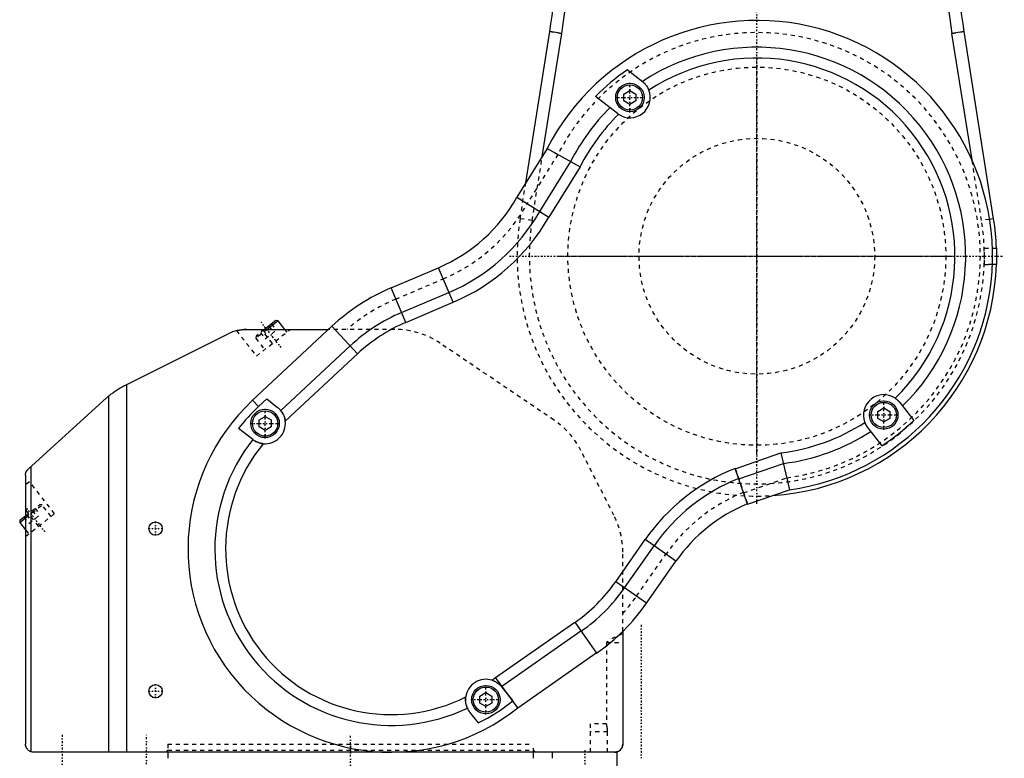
# Model space of a CAD drawing. Extents: x -202 to 415, y -1 to 644.
# Tile 2 of 8: x -81 to 161, y 197 to 378. Entities that reach past the tile are written whole.
import ezdxf

# ---------------------------------------------------------------- set-up
doc = ezdxf.new("R2010")
doc.units = 0
doc.linetypes.add('CENTER', pattern=[1.5, 0.45, -0.5, 0.05, -0.5])
doc.linetypes.add('DASHED', pattern=[2, 1, -1])
for name, color, linetype in [('AM_0', 7, 'CONTINUOUS'), ('AM_3', 7, 'DASHED'), ('AM_7', 7, 'CENTER')]:
    doc.layers.add(name, color=color, linetype=linetype)

msp = doc.modelspace()

# ---------------------------------------------------------------- linework, layer by layer
at = {"layer": 'AM_0', "color": 7, "linetype": 'CONTINUOUS'}
for p, q in [((43.12, 338.05), (49.02, 375.29)), ((47.19, 344.56), (51.98, 374.82)), ((52, 374.81), (49.02, 375.29)), ((150.98, 375.29), (148, 374.81)), ((152.95, 343.67), (148.02, 374.82)), ((158.27, 329.23), (150.98, 375.29)), ((68.12, 365.89), (71.84, 362.98)), ((65.68, 355.1), (60.29, 359.31)), ((67.27, 359.9), (68.76, 360.76)), ((67.27, 358.18), (67.27, 359.9)), ((68.76, 360.76), (70.25, 359.9)), ((70.25, 359.9), (70.25, 358.18)), ((68.76, 357.32), (67.27, 358.18)), ((70.25, 358.18), (68.76, 357.32)), ((48.42, 346.53), (40.93, 334.54)), ((48.42, 346.53), (56.48, 341.97)), ((54.17, 343.27), (46.53, 331.04)), ((56.48, 341.97), (48.77, 329.64)), ((40.93, 334.54), (48.8, 329.62)), ((158.27, 329.23), (157.29, 329.07)), ((157.97, 322), (158.97, 322)), ((158.97, 318), (157.97, 318)), ((9.99, 312.23), (21.64, 317.18)), ((25.26, 308.67), (21.64, 317.18)), ((13.6, 303.72), (9.99, 312.23)), ((12.57, 306.16), (24.22, 311.11)), ((13.6, 303.72), (25.26, 308.67)), ((-18.37, 304.19), (-21.17, 302)), ((-17.8, 304.12), (-20.52, 302)), ((-17.8, 304.12), (-18.37, 304.19)), ((-16.15, 302), (-17.8, 304.12)), ((-55.53, 288.23), (-30.1, 300.94)), ((-25.63, 302), (-5.41, 302)), ((-24.1, 284.57), (-4.57, 302.78)), ((1.73, 296.01), (-4.57, 302.78)), ((-17.15, 282.03), (-0.07, 297.95)), ((-16.06, 279.42), (1.73, 296.01)), ((-55.16, 288.41), (-55.16, 198)), ((-79.34, 267.6), (-60.03, 285.14)), ((-59.45, 198), (-59.45, 285.65)), ((-22.65, 283.01), (-24.1, 284.57)), ((-22.65, 283.01), (-20.63, 284.9)), ((-20.63, 284.9), (-17.95, 282.81)), ((135.17, 284.03), (138.62, 279.62)), ((129.74, 281.81), (131.23, 282.67)), ((129.74, 280.09), (129.74, 281.81)), ((131.23, 282.67), (132.72, 281.81)), ((132.72, 281.81), (132.72, 280.09)), ((-22.52, 279.73), (-21.03, 280.59)), ((-22.52, 278.01), (-22.52, 279.73)), ((-21.03, 280.59), (-19.54, 279.73)), ((-19.54, 279.73), (-19.54, 278.01)), ((131.23, 279.23), (129.74, 280.09)), ((132.72, 280.09), (131.23, 279.23)), ((-24.06, 274.9), (-27.59, 277.65)), ((-21.03, 277.15), (-22.52, 278.01)), ((-19.54, 278.01), (-21.03, 277.15)), ((130.8, 273.38), (127.29, 277.87)), ((94.69, 267.74), (105.93, 271.61)), ((105.93, 271.61), (108.06, 262.56)), ((95.55, 265.23), (106.53, 269.01)), ((-78.6, 198.09), (-78.6, 268.28)), ((97.7, 258.99), (94.66, 267.82)), ((-80, 266.11), (-80, 200)), ((97.7, 258.99), (108.06, 262.56)), ((-81.43, 254.51), (-80, 255.63)), ((-81.36, 255.07), (-81.43, 254.51)), ((-81.43, 254.51), (-80, 252.68)), ((-81.36, 255.07), (-80, 256.14)), ((65.25, 239.94), (72.52, 250.31)), ((80.09, 245.01), (72.52, 250.31)), ((67.42, 238.42), (74.69, 248.79)), ((72.83, 234.64), (80.09, 245.01)), ((72.83, 234.64), (65.25, 239.94)), ((35.66, 216.34), (55.19, 230.01)), ((37.25, 214.22), (56.71, 227.84)), ((55.19, 230.01), (60.55, 222.36)), ((67, 227.73), (67, 200)), ((41.21, 208.94), (60.49, 222.44)), ((41.21, 208.94), (35.66, 216.34)), ((37.25, 214.02), (39.91, 210.62)), ((31.82, 211.8), (33.31, 212.66)), ((31.82, 210.08), (31.82, 211.8)), ((33.31, 212.66), (34.8, 211.8)), ((34.8, 211.8), (34.8, 210.08)), ((33.31, 209.22), (31.82, 210.08)), ((34.8, 210.08), (33.31, 209.22)), ((31.45, 205.2), (29.37, 207.86)), ((65.63, 198), (-78, 198)), ((-45, 198), (-45, 196.5)), ((45, 196.5), (45, 198)), ((49.63, 198), (49.63, 196.5)), ((65.63, 188.8), (65.63, 198))]:
    msp.add_line(p, q, dxfattribs=at)
for points in [[(71.84, 362.98, 0), (71.87, 362.95, 0), (71.95, 362.89, 0), (72.03, 362.82, 0), (72.08, 362.78, 0), (72.12, 362.74, 0), (72.21, 362.66, 0), (72.3, 362.57, 0), (72.4, 362.47, 0), (72.5, 362.36, 0), (72.59, 362.25, 0), (72.64, 362.19, 0), (72.69, 362.13, 0), (72.79, 362, 0), (72.88, 361.87, 0), (72.98, 361.73, 0), (73.06, 361.58, 0), (73.15, 361.43, 0), (73.19, 361.35, 0), (73.23, 361.28, 0), (73.31, 361.11, 0), (73.38, 360.95, 0), (73.41, 360.87, 0)], [(65.96, 354.9, 0), (65.91, 354.93, 0), (65.82, 355, 0), (65.73, 355.07, 0), (65.68, 355.1, 0)], [(158.97, 322, 0), (158.97, 322, 0), (158.97, 322, 0), (158.97, 322, 0), (158.97, 322, 0), (158.97, 322, 0), (158.97, 322, 0), (158.97, 321.99, 0), (158.97, 321.99, 0), (158.97, 321.99, 0), (158.97, 321.99, 0), (158.97, 321.98, 0), (158.97, 321.98, 0), (158.97, 321.98, 0), (158.97, 321.97, 0), (158.97, 321.97, 0), (158.97, 321.96, 0), (158.97, 321.96, 0), (158.97, 321.95, 0), (158.97, 321.95, 0), (158.97, 321.94, 0), (158.97, 321.94, 0), (158.97, 321.93, 0), (158.97, 321.93, 0), (158.97, 321.92, 0), (158.97, 321.91, 0), (158.97, 321.91, 0), (158.97, 321.9, 0), (158.97, 321.89, 0), (158.97, 321.88, 0), (158.97, 321.87, 0), (158.97, 321.86, 0), (158.97, 321.85, 0), (158.97, 321.85, 0), (158.97, 321.84, 0), (158.97, 321.83, 0), (158.97, 321.82, 0), (158.97, 321.81, 0), (158.97, 321.79, 0), (158.97, 321.78, 0), (158.97, 321.77, 0), (158.97, 321.77, 0), (158.97, 321.75, 0), (158.97, 321.74, 0), (158.97, 321.72, 0), (158.98, 321.71, 0), (158.98, 321.69, 0), (158.98, 321.68, 0), (158.98, 321.68, 0), (158.98, 321.66, 0), (158.98, 321.64, 0), (158.98, 321.63, 0), (158.98, 321.61, 0), (158.98, 321.59, 0), (158.98, 321.58, 0), (158.98, 321.57, 0), (158.98, 321.56, 0), (158.98, 321.54, 0), (158.98, 321.52, 0), (158.98, 321.5, 0), (158.98, 321.48, 0), (158.98, 321.47, 0), (158.98, 321.46, 0), (158.98, 321.44, 0), (158.98, 321.42, 0), (158.98, 321.41, 0), (158.98, 321.4, 0), (158.98, 321.38, 0), (158.98, 321.36, 0), (158.98, 321.35, 0), (158.98, 321.34, 0), (158.99, 321.32, 0), (158.99, 321.3, 0), (158.99, 321.28, 0), (158.99, 321.26, 0), (158.99, 321.23, 0), (158.99, 321.22, 0), (158.99, 321.21, 0), (158.99, 321.19, 0), (158.99, 321.16, 0), (158.99, 321.14, 0), (158.99, 321.12, 0), (158.99, 321.09, 0), (158.99, 321.08, 0), (158.99, 321.07, 0), (158.99, 321.04, 0), (158.99, 321.02, 0), (158.99, 320.99, 0), (158.99, 320.97, 0), (158.99, 320.94, 0), (158.99, 320.93, 0), (158.99, 320.91, 0), (158.99, 320.89, 0), (158.99, 320.86, 0), (158.99, 320.83, 0), (158.99, 320.81, 0), (158.99, 320.78, 0), (159, 320.77, 0), (159, 320.75, 0), (159, 320.72, 0), (159, 320.7, 0), (159, 320.67, 0), (159, 320.64, 0), (159, 320.61, 0), (159, 320.6, 0), (159, 320.58, 0), (159, 320.56, 0), (159, 320.53, 0), (159, 320.51, 0), (159, 320.5, 0), (159, 320.47, 0), (159, 320.44, 0), (159, 320.43, 0), (159, 320.41, 0), (159, 320.38, 0), (159, 320.36, 0), (159, 320.33, 0), (159, 320.3, 0), (159, 320.27, 0), (159, 320.26, 0), (159, 320.24, 0), (159, 320.21, 0), (159, 320.18, 0), (159, 320.16, 0), (159, 320.13, 0), (159, 320.1, 0), (159, 320.08, 0), (159, 320.07, 0), (159, 320.04, 0), (159, 320.01, 0), (159, 320, 0)], [(159, 320, 0), (159, 319.99, 0), (159, 319.96, 0), (159, 319.93, 0), (159, 319.92, 0), (159, 319.9, 0), (159, 319.87, 0), (159, 319.84, 0), (159, 319.82, 0), (159, 319.79, 0), (159, 319.76, 0), (159, 319.74, 0), (159, 319.73, 0), (159, 319.7, 0), (159, 319.67, 0), (159, 319.64, 0), (159, 319.62, 0), (159, 319.59, 0), (159, 319.57, 0), (159, 319.56, 0), (159, 319.53, 0), (159, 319.5, 0), (159, 319.49, 0), (159, 319.47, 0), (159, 319.44, 0), (159, 319.42, 0), (159, 319.4, 0), (159, 319.39, 0), (159, 319.36, 0), (159, 319.33, 0), (159, 319.3, 0), (159, 319.28, 0), (159, 319.25, 0), (159, 319.23, 0), (158.99, 319.22, 0), (158.99, 319.19, 0), (158.99, 319.17, 0), (158.99, 319.14, 0), (158.99, 319.11, 0), (158.99, 319.09, 0), (158.99, 319.07, 0), (158.99, 319.06, 0), (158.99, 319.03, 0), (158.99, 319.01, 0), (158.99, 318.98, 0), (158.99, 318.96, 0), (158.99, 318.93, 0), (158.99, 318.92, 0), (158.99, 318.91, 0), (158.99, 318.88, 0), (158.99, 318.86, 0), (158.99, 318.84, 0), (158.99, 318.81, 0), (158.99, 318.79, 0), (158.99, 318.78, 0), (158.99, 318.77, 0), (158.99, 318.74, 0), (158.99, 318.72, 0), (158.99, 318.7, 0), (158.99, 318.68, 0), (158.98, 318.66, 0), (158.98, 318.65, 0), (158.98, 318.64, 0), (158.98, 318.62, 0), (158.98, 318.6, 0), (158.98, 318.59, 0), (158.98, 318.58, 0), (158.98, 318.56, 0), (158.98, 318.54, 0), (158.98, 318.53, 0), (158.98, 318.52, 0), (158.98, 318.5, 0), (158.98, 318.48, 0), (158.98, 318.46, 0), (158.98, 318.44, 0), (158.98, 318.43, 0), (158.98, 318.42, 0), (158.98, 318.41, 0), (158.98, 318.39, 0), (158.98, 318.37, 0), (158.98, 318.36, 0), (158.98, 318.34, 0), (158.98, 318.32, 0), (158.98, 318.32, 0), (158.98, 318.31, 0), (158.98, 318.29, 0), (158.97, 318.28, 0), (158.97, 318.26, 0), (158.97, 318.25, 0), (158.97, 318.23, 0), (158.97, 318.23, 0), (158.97, 318.22, 0), (158.97, 318.21, 0), (158.97, 318.19, 0), (158.97, 318.18, 0), (158.97, 318.17, 0), (158.97, 318.16, 0), (158.97, 318.15, 0), (158.97, 318.15, 0), (158.97, 318.14, 0), (158.97, 318.13, 0), (158.97, 318.12, 0), (158.97, 318.11, 0), (158.97, 318.1, 0), (158.97, 318.09, 0), (158.97, 318.09, 0), (158.97, 318.08, 0), (158.97, 318.07, 0), (158.97, 318.07, 0), (158.97, 318.06, 0), (158.97, 318.06, 0), (158.97, 318.05, 0), (158.97, 318.05, 0), (158.97, 318.04, 0), (158.97, 318.04, 0), (158.97, 318.03, 0), (158.97, 318.03, 0), (158.97, 318.02, 0), (158.97, 318.02, 0), (158.97, 318.02, 0), (158.97, 318.01, 0), (158.97, 318.01, 0), (158.97, 318.01, 0), (158.97, 318.01, 0), (158.97, 318, 0), (158.97, 318, 0), (158.97, 318, 0), (158.97, 318, 0), (158.97, 318, 0), (158.97, 318, 0), (158.97, 318, 0)], [(-28.07, 301.7, 0), (-28.07, 301.7, 0), (-28.05, 301.7, 0), (-28.02, 301.71, 0), (-27.99, 301.72, 0), (-27.97, 301.72, 0), (-27.9, 301.74, 0), (-27.82, 301.76, 0), (-27.72, 301.78, 0), (-27.6, 301.8, 0), (-27.47, 301.83, 0), (-27.4, 301.84, 0), (-27.33, 301.85, 0), (-27.17, 301.88, 0), (-27, 301.91, 0), (-26.82, 301.93, 0), (-26.63, 301.95, 0), (-26.43, 301.97, 0), (-26.32, 301.98, 0), (-26.21, 301.98, 0), (-25.99, 301.99, 0), (-25.75, 302, 0), (-25.63, 302, 0)], [(-59.45, 285.65, 0), (-59.38, 285.71, 0), (-59.23, 285.83, 0), (-59.06, 285.97, 0), (-58.97, 286.04, 0), (-58.88, 286.11, 0), (-58.69, 286.26, 0), (-58.49, 286.41, 0), (-58.28, 286.56, 0), (-58.07, 286.71, 0), (-57.86, 286.85, 0), (-57.76, 286.92, 0), (-57.65, 287, 0), (-57.42, 287.14, 0), (-57.19, 287.29, 0), (-56.95, 287.44, 0), (-56.7, 287.59, 0), (-56.45, 287.73, 0), (-56.32, 287.81, 0), (-56.19, 287.88, 0), (-55.93, 288.02, 0), (-55.66, 288.16, 0), (-55.53, 288.23, 0)], [(-60.03, 285.14, 0), (-59.93, 285.23, 0), (-59.74, 285.4, 0), (-59.55, 285.56, 0), (-59.45, 285.65, 0)], [(134.03, 285.09, 0), (134.07, 285.06, 0), (134.15, 285.01, 0), (134.22, 284.96, 0), (134.26, 284.93, 0), (134.29, 284.9, 0), (134.36, 284.85, 0), (134.43, 284.79, 0), (134.5, 284.73, 0), (134.57, 284.67, 0), (134.63, 284.61, 0), (134.66, 284.58, 0), (134.7, 284.55, 0), (134.76, 284.49, 0), (134.82, 284.43, 0), (134.88, 284.37, 0), (134.94, 284.31, 0), (134.99, 284.25, 0), (135.02, 284.21, 0), (135.04, 284.18, 0), (135.1, 284.12, 0), (135.15, 284.06, 0), (135.17, 284.03, 0)], [(-17.95, 282.81, 0), (-17.81, 282.69, 0), (-17.53, 282.44, 0), (-17.27, 282.17, 0), (-17.15, 282.03, 0)], [(-17.15, 282.03, 0), (-17.12, 281.99, 0), (-17.06, 281.91, 0), (-16.99, 281.82, 0), (-16.96, 281.77, 0), (-16.93, 281.72, 0), (-16.85, 281.62, 0), (-16.78, 281.5, 0), (-16.7, 281.38, 0), (-16.63, 281.24, 0), (-16.56, 281.1, 0), (-16.52, 281.03, 0), (-16.49, 280.96, 0), (-16.42, 280.8, 0), (-16.38, 280.71, 0), (-16.37, 280.68, 0), (-16.36, 280.65, 0), (-16.35, 280.64, 0), (-16.35, 280.63, 0), (-16.34, 280.6, 0), (-16.33, 280.57, 0), (-16.32, 280.54, 0), (-16.31, 280.51, 0), (-16.3, 280.48, 0), (-16.29, 280.47, 0), (-16.29, 280.45, 0), (-16.28, 280.42, 0), (-16.27, 280.39, 0), (-16.23, 280.29, 0), (-16.18, 280.1, 0), (-16.16, 280, 0), (-16.14, 279.91, 0), (-16.1, 279.71, 0), (-16.07, 279.52, 0), (-16.06, 279.42, 0)], [(127.29, 277.87, 0), (127.27, 277.9, 0), (127.22, 277.96, 0), (127.18, 278.02, 0), (127.15, 278.05, 0), (127.13, 278.08, 0), (127.09, 278.15, 0), (127.04, 278.21, 0), (127, 278.28, 0), (126.96, 278.35, 0), (126.92, 278.42, 0), (126.9, 278.45, 0), (126.88, 278.49, 0), (126.84, 278.56, 0), (126.8, 278.63, 0), (126.76, 278.71, 0), (126.73, 278.78, 0), (126.69, 278.86, 0), (126.67, 278.89, 0), (126.66, 278.93, 0), (126.62, 279.01, 0), (126.59, 279.09, 0), (126.57, 279.13, 0)], [(-21.47, 273.89, 0), (-21.57, 273.9, 0), (-21.76, 273.92, 0), (-21.94, 273.95, 0), (-22.03, 273.97, 0), (-22.13, 273.99, 0), (-22.31, 274.04, 0), (-22.48, 274.09, 0), (-22.58, 274.12, 0), (-22.61, 274.13, 0), (-22.64, 274.14, 0), (-22.65, 274.14, 0), (-22.67, 274.15, 0), (-22.7, 274.16, 0), (-22.72, 274.17, 0), (-22.75, 274.18, 0), (-22.78, 274.19, 0), (-22.81, 274.2, 0), (-22.82, 274.2, 0), (-22.83, 274.21, 0), (-22.86, 274.22, 0), (-22.89, 274.23, 0), (-22.91, 274.24, 0), (-22.94, 274.25, 0), (-22.96, 274.26, 0), (-22.98, 274.26, 0), (-22.99, 274.27, 0), (-23.02, 274.28, 0), (-23.04, 274.29, 0), (-23.05, 274.3, 0), (-23.07, 274.3, 0), (-23.09, 274.31, 0), (-23.12, 274.33, 0), (-23.13, 274.33, 0), (-23.14, 274.34, 0), (-23.16, 274.35, 0), (-23.19, 274.36, 0), (-23.27, 274.4, 0), (-23.41, 274.47, 0), (-23.53, 274.54, 0), (-23.65, 274.61, 0), (-23.76, 274.68, 0), (-23.81, 274.71, 0), (-23.86, 274.75, 0), (-23.95, 274.81, 0), (-24.03, 274.87, 0), (-24.06, 274.9, 0)], [(-80, 266.11, 0), (-80, 266.16, 0), (-80, 266.24, 0), (-79.99, 266.33, 0), (-79.98, 266.37, 0), (-79.98, 266.42, 0), (-79.96, 266.51, 0), (-79.94, 266.6, 0), (-79.92, 266.68, 0), (-79.89, 266.77, 0), (-79.86, 266.86, 0), (-79.84, 266.9, 0), (-79.82, 266.95, 0), (-79.78, 267.03, 0), (-79.73, 267.12, 0), (-79.68, 267.2, 0), (-79.63, 267.28, 0), (-79.57, 267.35, 0), (-79.54, 267.39, 0), (-79.51, 267.43, 0), (-79.45, 267.5, 0), (-79.38, 267.56, 0), (-79.34, 267.6, 0)], [(34.85, 215.7, 0), (34.94, 215.67, 0), (35.12, 215.6, 0), (35.29, 215.53, 0), (35.38, 215.49, 0), (35.46, 215.45, 0), (35.63, 215.37, 0), (35.79, 215.28, 0), (35.88, 215.23, 0), (35.9, 215.21, 0), (35.93, 215.2, 0), (35.94, 215.19, 0), (35.96, 215.18, 0), (35.98, 215.17, 0), (36.01, 215.15, 0), (36.03, 215.14, 0), (36.06, 215.12, 0), (36.08, 215.1, 0), (36.09, 215.09, 0), (36.1, 215.09, 0), (36.13, 215.07, 0), (36.15, 215.05, 0), (36.17, 215.04, 0), (36.2, 215.02, 0), (36.22, 215.01, 0), (36.23, 215, 0), (36.24, 214.99, 0), (36.27, 214.97, 0), (36.29, 214.96, 0), (36.3, 214.95, 0), (36.31, 214.94, 0), (36.33, 214.92, 0), (36.35, 214.91, 0), (36.36, 214.9, 0), (36.37, 214.89, 0), (36.4, 214.87, 0), (36.42, 214.86, 0), (36.49, 214.8, 0), (36.6, 214.7, 0), (36.71, 214.6, 0), (36.81, 214.51, 0), (36.9, 214.42, 0), (36.94, 214.37, 0), (36.98, 214.33, 0), (37.06, 214.25, 0), (37.12, 214.17, 0), (37.15, 214.14, 0)], [(37.15, 214.14, 0), (37.17, 214.12, 0), (37.2, 214.08, 0), (37.23, 214.04, 0), (37.25, 214.02, 0)], [(28.76, 208.86, 0), (28.74, 208.9, 0), (28.7, 209, 0), (28.66, 209.1, 0), (28.64, 209.15, 0), (28.62, 209.21, 0), (28.58, 209.33, 0), (28.53, 209.46, 0), (28.49, 209.6, 0), (28.45, 209.75, 0), (28.43, 209.84, 0), (28.43, 209.86, 0), (28.42, 209.89, 0), (28.42, 209.9, 0), (28.42, 209.91, 0), (28.41, 209.94, 0), (28.41, 209.97, 0), (28.4, 209.98, 0), (28.4, 209.99, 0), (28.4, 210.02, 0), (28.39, 210.05, 0), (28.39, 210.06, 0), (28.39, 210.08, 0), (28.38, 210.1, 0), (28.38, 210.13, 0), (28.37, 210.16, 0), (28.37, 210.19, 0), (28.36, 210.22, 0), (28.36, 210.23, 0), (28.36, 210.25, 0), (28.35, 210.28, 0), (28.35, 210.31, 0), (28.34, 210.41, 0), (28.32, 210.59, 0), (28.31, 210.77, 0), (28.31, 210.95, 0), (28.31, 211.05, 0), (28.31, 211.14, 0), (28.33, 211.33, 0), (28.34, 211.52, 0), (28.36, 211.61, 0)], [(29.37, 207.86, 0), (29.25, 208.02, 0), (29.03, 208.35, 0), (28.85, 208.69, 0), (28.76, 208.86, 0)], [(-78.6, 198.09, 0), (-78.68, 198.12, 0), (-78.83, 198.18, 0), (-78.97, 198.25, 0), (-79.04, 198.29, 0), (-79.11, 198.33, 0), (-79.23, 198.42, 0), (-79.34, 198.51, 0), (-79.44, 198.61, 0), (-79.53, 198.71, 0), (-79.61, 198.82, 0), (-79.65, 198.87, 0), (-79.69, 198.93, 0), (-79.76, 199.05, 0), (-79.82, 199.17, 0), (-79.87, 199.3, 0), (-79.92, 199.43, 0), (-79.95, 199.56, 0), (-79.96, 199.62, 0), (-79.98, 199.69, 0), (-79.99, 199.81, 0), (-80, 199.94, 0), (-80, 200, 0)], [(67, 200, 0), (67, 199.95, 0), (67, 199.86, 0), (66.99, 199.76, 0), (66.98, 199.72, 0), (66.97, 199.67, 0), (66.95, 199.58, 0), (66.93, 199.48, 0), (66.9, 199.39, 0), (66.87, 199.3, 0), (66.84, 199.21, 0), (66.82, 199.17, 0), (66.8, 199.13, 0), (66.76, 199.04, 0), (66.71, 198.96, 0), (66.66, 198.88, 0), (66.61, 198.81, 0), (66.56, 198.74, 0), (66.53, 198.71, 0), (66.5, 198.68, 0), (66.44, 198.62, 0), (66.39, 198.56, 0), (66.36, 198.53, 0)], [(-78, 198, 0), (-78.1, 198, 0), (-78.3, 198.02, 0), (-78.5, 198.06, 0), (-78.6, 198.09, 0)], [(66.36, 198.53, 0), (66.32, 198.5, 0), (66.25, 198.44, 0), (66.18, 198.38, 0), (66.14, 198.36, 0), (66.1, 198.33, 0), (66.03, 198.28, 0), (65.95, 198.24, 0), (65.87, 198.2, 0), (65.79, 198.16, 0), (65.71, 198.13, 0), (65.67, 198.12, 0), (65.63, 198.1, 0), (65.56, 198.08, 0), (65.48, 198.06, 0), (65.4, 198.04, 0), (65.32, 198.03, 0), (65.25, 198.02, 0), (65.21, 198.01, 0), (65.18, 198.01, 0), (65.1, 198, 0), (65.03, 198, 0), (65, 198, 0)]]:
    msp.add_polyline3d(points, dxfattribs=at)
for centre, radius in [((68.76, 359.04), 3.5), ((68.76, 359.04), 3.1), ((131.23, 280.95), 3.5), ((131.23, 280.95), 3.1), ((-21.03, 278.87), 3.5), ((-21.03, 278.87), 3.1), ((-48, 253), 1.65), ((-48, 213), 1.65), ((33.31, 210.94), 3.5), ((33.31, 210.94), 3.1)]:
    msp.add_circle(centre, radius, dxfattribs=at)
for centre, radius, start, end in [((-148.5, 406.56), 200, 351.0032, 359.8581), ((348.5, 406.56), 200, 180.1419, 188.9968), ((-148.5, 406.56), 203, 351.0031, 359.1141), ((348.5, 406.56), 203, 180.8859, 188.9969), ((100, 320), 58, 277.9875, 152.781), ((100, 320), 51.4, 314.2186, 123.2407), ((100, 320), 48.75, 314.2715, 123.0458), ((100, 320), 55.87, 124.7908, 135.2877), ((68.76, 359.04), 5, 235.9031, 21.4309), ((100, 320), 51.4, 134.7008, 153.0787), ((100, 320), 48.75, 134.2882, 153.215), ((6.01, 354), 40, 293, 330.8633), ((6.01, 354), 46.6, 293, 330.4576), ((6.01, 354), 49.25, 293, 330.3253), ((100, 320), 59, 1.9426, 9), ((100, 320), 59, 273.7851, 358.0574), ((29.53, 266.21), 50, 113, 133), ((29.53, 266.21), 43.4, 113, 133), ((29.53, 266.21), 40.75, 113, 133), ((-25.63, 292), 10, 90, 116.5735), ((131.23, 280.95), 5, 55.9052, 201.3966), ((10, 248), 50, 133, 308.6243), ((10, 248), 47.87, 133, 141.7344), ((-21.03, 278.87), 5, 264.9131, 6.3331), ((100, 320), 48.75, 276.985, 303.0302), ((100, 320), 55.87, 303.4504, 313.7193), ((100, 320), 51.4, 277.2998, 303.0537), ((10, 248), 43.4, 141.7066, 295.6125), ((10, 248), 40.75, 140.5596, 296.7698), ((112.86, 222.06), 49.25, 111.6886, 145), ((112.86, 222.06), 46.6, 111.8417, 145), ((112.86, 222.06), 40, 112.3107, 145), ((31.87, 263.31), 40.75, 305, 325), ((31.87, 263.31), 43.4, 305, 325), ((31.87, 263.31), 50, 305, 325), ((33.31, 210.94), 5, 72.0893, 172.2489), ((10, 248), 40.75, 307.5683, 309.0146), ((10, 248), 43.4, 308.7257, 308.8901), ((10, 248), 47.87, 296.6178, 308.6608), ((65, 200), 2, 270, 0)]:
    msp.add_arc(centre, radius, start, end, dxfattribs=at)
at = {"layer": 'AM_3', "color": 6, "linetype": 'DASHED'}
for p, q in [((49.04, 375.28), (52, 374.81)), ((148, 374.81), (150.96, 375.28)), ((51.03, 345.05), (43.48, 332.95)), ((44.69, 328.76), (47.19, 344.56)), ((48.42, 346.53), (51.03, 345.05)), ((155.31, 328.76), (152.95, 343.67)), ((41.73, 329.23), (43.12, 338.05)), ((40.95, 334.53), (48.8, 329.62)), ((44.69, 328.76), (41.73, 329.23)), ((157.29, 329.07), (155.31, 328.76)), ((156, 318), (156, 322)), ((156, 322), (157.97, 322)), ((156, 322), (157.97, 322)), ((156, 318), (156, 322)), ((157.97, 318), (156, 318)), ((156, 318), (157.97, 318)), ((11.16, 309.47), (22.82, 314.42)), ((-19.46, 303.34), (-18.27, 301.82)), ((-28.07, 301.7), (-23.18, 295.45)), ((-20.52, 302), (-23.32, 299.81)), ((-21.17, 302), (-23.25, 300.37)), ((-23.18, 295.45), (-14.8, 302)), ((-22.17, 301.22), (-20.99, 299.71)), ((-19.24, 298.53), (-21.96, 302)), ((-21.49, 301.75), (-20.31, 300.24)), ((-20.99, 299.71), (-18.27, 301.82)), ((-20.13, 302.81), (-18.95, 301.29)), ((-15.64, 301.35), (-16.15, 302)), ((10.88, 302), (-5.41, 302)), ((-23.25, 300.37), (-23.32, 299.81)), ((-23.32, 299.81), (-21.15, 297.04)), ((50.08, 279.68), (22.07, 298.58)), ((64.82, 256.27), (56.71, 272.18)), ((94.66, 267.82), (97.67, 259.07)), ((-78.99, 264.54), (-80, 263.75)), ((-72.83, 256.66), (-78.99, 264.54)), ((96.72, 261.83), (107.36, 265.49)), ((107.36, 265.49), (108.06, 262.56)), ((-80, 256.14), (-76.47, 258.89)), ((-80, 255.63), (-75.91, 258.82)), ((-76.77, 253.58), (-80, 257.72)), ((-78.34, 257.43), (-77.11, 255.86)), ((-77.66, 257.96), (-76.43, 256.39)), ((-75.91, 258.82), (-76.47, 258.89)), ((-73.7, 255.99), (-75.91, 258.82)), ((-80.37, 255.85), (-79.14, 254.27)), ((-80, 251.06), (-72.83, 256.66)), ((-79.69, 256.38), (-78.46, 254.8)), ((-79.14, 254.27), (-76.43, 256.39)), ((-80, 252.68), (-79.21, 251.68)), ((67, 227.73), (67, 247.19)), ((70.37, 236.36), (77.63, 246.73)), ((63, 225), (63, 205)), ((63, 225), (67, 225)), ((63, 205), (59, 205)), ((59, 205), (59, 198)), ((63.24, 203), (59, 203)), ((63.24, 198), (63.24, 203)), ((-45, 200), (45, 200)), ((-45, 200), (-45, 198)), ((45, 198), (45, 200)), ((-45, 198.5), (-45.5, 198)), ((-45, 198.5), (45, 198.5)), ((45.5, 198), (45, 198.5))]:
    msp.add_line(p, q, dxfattribs=at)
msp.add_polyline3d([(63.24, 203, 0), (63.24, 203.01, 0), (63.24, 203.04, 0), (63.24, 203.07, 0), (63.24, 203.08, 0), (63.24, 203.1, 0), (63.24, 203.13, 0), (63.24, 203.16, 0), (63.24, 203.18, 0), (63.24, 203.21, 0), (63.24, 203.24, 0), (63.23, 203.26, 0), (63.23, 203.27, 0), (63.23, 203.3, 0), (63.23, 203.33, 0), (63.23, 203.36, 0), (63.23, 203.39, 0), (63.23, 203.41, 0), (63.23, 203.43, 0), (63.23, 203.44, 0), (63.23, 203.47, 0), (63.22, 203.5, 0), (63.22, 203.51, 0), (63.22, 203.53, 0), (63.22, 203.56, 0), (63.22, 203.59, 0), (63.22, 203.6, 0), (63.22, 203.61, 0), (63.21, 203.64, 0), (63.21, 203.67, 0), (63.21, 203.7, 0), (63.21, 203.73, 0), (63.2, 203.75, 0), (63.2, 203.77, 0), (63.2, 203.78, 0), (63.2, 203.81, 0), (63.2, 203.83, 0), (63.19, 203.86, 0), (63.19, 203.89, 0), (63.19, 203.91, 0), (63.19, 203.93, 0), (63.19, 203.94, 0), (63.18, 203.97, 0), (63.18, 203.99, 0), (63.18, 204.02, 0), (63.17, 204.04, 0), (63.17, 204.07, 0), (63.17, 204.08, 0), (63.17, 204.09, 0), (63.16, 204.12, 0), (63.16, 204.14, 0), (63.16, 204.16, 0), (63.15, 204.19, 0), (63.15, 204.21, 0), (63.15, 204.22, 0), (63.15, 204.23, 0), (63.14, 204.26, 0), (63.14, 204.28, 0), (63.14, 204.3, 0), (63.13, 204.32, 0), (63.13, 204.34, 0), (63.13, 204.35, 0), (63.13, 204.36, 0), (63.12, 204.38, 0), (63.12, 204.4, 0), (63.12, 204.41, 0), (63.12, 204.42, 0), (63.11, 204.44, 0), (63.11, 204.46, 0), (63.11, 204.47, 0), (63.11, 204.48, 0), (63.1, 204.5, 0), (63.1, 204.52, 0), (63.1, 204.54, 0), (63.09, 204.56, 0), (63.09, 204.57, 0), (63.09, 204.58, 0), (63.09, 204.59, 0), (63.08, 204.61, 0), (63.08, 204.63, 0), (63.08, 204.64, 0), (63.07, 204.66, 0), (63.07, 204.68, 0), (63.07, 204.68, 0), (63.07, 204.69, 0), (63.06, 204.71, 0), (63.06, 204.72, 0), (63.06, 204.74, 0), (63.06, 204.75, 0), (63.05, 204.77, 0), (63.05, 204.77, 0), (63.05, 204.78, 0), (63.05, 204.79, 0), (63.04, 204.81, 0), (63.04, 204.82, 0), (63.04, 204.83, 0), (63.04, 204.84, 0), (63.03, 204.85, 0), (63.03, 204.85, 0), (63.03, 204.86, 0), (63.03, 204.87, 0), (63.03, 204.88, 0), (63.02, 204.89, 0), (63.02, 204.9, 0), (63.02, 204.91, 0), (63.02, 204.91, 0), (63.02, 204.92, 0), (63.02, 204.93, 0), (63.02, 204.93, 0), (63.01, 204.94, 0), (63.01, 204.94, 0), (63.01, 204.95, 0), (63.01, 204.95, 0), (63.01, 204.96, 0), (63.01, 204.96, 0), (63.01, 204.97, 0), (63.01, 204.97, 0), (63.01, 204.98, 0), (63, 204.98, 0), (63, 204.98, 0), (63, 204.99, 0), (63, 204.99, 0), (63, 204.99, 0), (63, 204.99, 0), (63, 205, 0), (63, 205, 0), (63, 205, 0), (63, 205, 0), (63, 205, 0), (63, 205, 0), (63, 205, 0)], dxfattribs=at)
for radius in [46.5, 29, 29]:
    msp.add_circle((100, 320), radius, dxfattribs=at)
for centre, radius, start, end in [((100, 320), 55, 277.6902, 152.9097), ((68.76, 359.04), 5, 21.4309, 52), ((68.76, 359.04), 5, 232, 235.9031), ((6.01, 354), 43, 293, 330.6634), ((100, 320), 59, 171, 273.7851), ((100, 320), 56, 171, 9), ((29.53, 266.21), 47, 113, 130.4031), ((10.88, 282), 20, 55.9901, 90), ((131.23, 280.95), 5, 38, 55.9052), ((-21.03, 278.87), 5, 6.3331, 52), ((38.89, 263.1), 20, 27.0099, 55.9901), ((131.23, 280.95), 5, 201.3966, 218), ((-21.03, 278.87), 5, 232, 264.9131), ((112.86, 222.06), 43, 112.0795, 145), ((47, 247.19), 20, 0, 27.0099), ((31.87, 263.31), 47, 318.3672, 325), ((31.87, 263.31), 50, 305, 314.6338), ((71.43, 213.82), 14, 108.4335, 127.0074), ((33.31, 210.94), 5, 38, 72.0893), ((33.31, 210.94), 5, 172.2489, 218)]:
    msp.add_arc(centre, radius, start, end, dxfattribs=at)
at = {"layer": 'AM_7', "color": 4, "linetype": 'CENTER'}
for p, q in [((100, 259.1), (100, 380.9)), ((100, 271.18), (100, 368.82)), ((68.76, 355.37), (68.76, 362.71)), ((65.09, 359.04), (72.44, 359.04)), ((39.1, 320), (160.9, 320)), ((51.17, 320), (148.82, 320)), ((-17.08, 297.51), (-21.96, 303.75)), ((131.23, 277.27), (131.23, 284.62)), ((-21.03, 275.19), (-21.03, 282.55)), ((-24.7, 278.87), (-17.36, 278.87)), ((127.56, 280.95), (134.91, 280.95)), ((-75.19, 252.21), (-80.09, 258.49)), ((-48, 251.27), (-48, 254.73)), ((-49.73, 253), (-46.27, 253)), ((71.5, 229.31), (71.5, 196.51)), ((-48, 211.27), (-48, 214.73)), ((33.31, 207.26), (33.31, 214.62)), ((-49.73, 213), (-46.27, 213)), ((29.64, 210.94), (36.98, 210.94)), ((-71, 202.25), (-71, 168.97)), ((-50.2, 185.75), (-50.2, 202.25)), ((0, 9.38), (0, 202.25)), ((0, 200.1), (0, 197.9)), ((57.63, 198.5), (57.63, 187.5))]:
    msp.add_line(p, q, dxfattribs=at)

doc.saveas('drawing.dxf')
